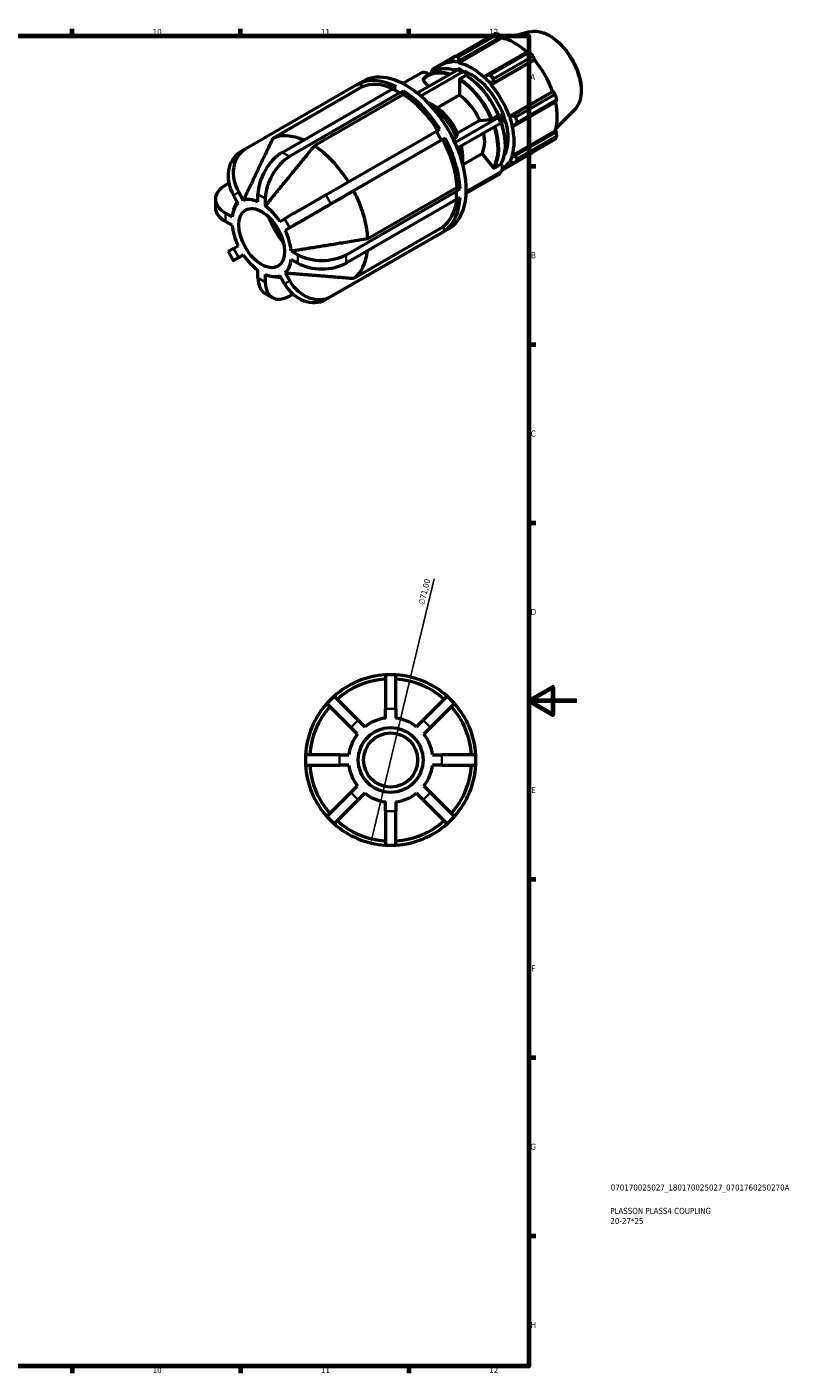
# Model space of a CAD drawing. Header units: millimetres. Extents: x -6 to 931, y 0 to 594.
# Tile 4 of 4: x 612 to 931, y 17 to 578. Entities that reach past the tile are written whole.
import ezdxf

# ---------------------------------------------------------------- set-up
doc = ezdxf.new("R2010")
doc.units = ezdxf.units.MM
for name, color, linetype, lineweight in [('Border (ISO)', 7, 'Continuous', 70), ('Dimension (ISO)', 7, 'Continuous', 25), ('Title (ISO)', 7, 'Continuous', 50), ('Visible (ISO)', 7, 'Continuous', 50), ('Visible Narrow (ISO)', 7, 'Continuous', 35)]:
    doc.layers.add(name, color=color, linetype=linetype, lineweight=lineweight)
doc.styles.add('Note Text (ISO)', font='tahoma.ttf')
doc.dimstyles.new('Default (ISO)', dxfattribs={"dimtxt": 2.5, "dimasz": 2.5, "dimexe": 3.175, "dimexo": 0, "dimgap": 0.762, "dimtad": 1, "dimrnd": 1e-08, "dimzin": 0, "dimtxsty": 'Note Text (ISO)', "dimcen": 0.09, "dimdle": 10, "dimclrd": 256, "dimclre": 256, "dimclrt": 232, "dimazin": 0, "dimtfac": 1.40208, "dimtmove": 0, "dimatfit": 3, "dimfxl": 1, "dimtolj": 1, "dimtzin": 0, "dimlwd": -1, "dimlwe": -1, "dimarcsym": 0})

# ---------------------------------------------------------------- blocks, each defined once
blk = doc.blocks.new('Borders Default Border')
at = {"layer": 'Border (ISO)'}
for p, q in [((630.75, 574), (630.75, 576.9)), ((700.83, 574), (700.83, 576.9)), ((770.92, 574), (770.92, 576.9)), ((821, 519.75), (823.9, 519.75)), ((821, 445.5), (823.9, 445.5)), ((821, 371.25), (823.9, 371.25)), ((821, 222.75), (823.9, 222.75)), ((821, 148.5), (823.9, 148.5)), ((821, 74.25), (823.9, 74.25)), ((630.75, 20), (630.75, 17.1)), ((700.83, 20), (700.83, 17.1)), ((770.92, 20), (770.92, 17.1))]:
    blk.add_line(p, q, dxfattribs=at)
at = {"layer": 'Border (ISO)', "flags": 128}
for points in [[(20, 20), (20, 574), (821, 574), (821, 20), (20, 20)], [(841, 297), (821, 297), (831, 302.77), (831, 291.23), (821, 297)]]:
    blk.add_lwpolyline(points, dxfattribs=at)
at = {"layer": 'Border (ISO)', "color": 232, "true_color": 0xca0064, "char_height": 2.5, "attachment_point": 7, "style": 'Note Text (ISO)'}
for s, insert in [('10', (664.29, 574.35)), ('11', (734.37, 574.4)), ('12', (804.46, 574.4)), ('A', (821.59, 555.62)), ('B', (821.89, 481.37)), ('C', (821.73, 407.08)), ('D', (821.73, 332.88)), ('E', (821.94, 258.63)), ('F', (822, 184.38)), ('G', (821.61, 110.08)), ('H', (821.74, 35.88)), ('10', (664.29, 17.05)), ('11', (734.37, 17.1)), ('12', (804.46, 17.1))]:
    blk.add_mtext(s, dxfattribs=dict(at, insert=insert))
blk = doc.blocks.new('Title Blocks ISO')
at = {"layer": 'Title (ISO)', "color": 232, "true_color": 0xca0064, "style": 'Note Text (ISO)'}
for tag, p in [('PART_NUMBER_001', (34.08, 73.13)), ('DESCRIPTION_001', (33.84, 63.4)), ('DESCRIPTION_002', (33.91, 59.18))]:
    blk.add_attdef(tag, p, '', height=2.5, dxfattribs=at)
blk = doc.blocks.new('*D12')
at = {"layer": 'Defpoints', "color": 0, "transparency": 16777216}
for p in [(771.71, 306.94), (755.08, 237.92)]:
    blk.add_point(p, dxfattribs=at)
at = {"layer": 'Dimension (ISO)', "transparency": 16777216}
for p, q in [((771.71, 306.94), (781.58, 347.88)), ((755.66, 240.35), (771.13, 304.51))]:
    blk.add_line(p, q, dxfattribs=at)
blk.add_arc((763.4, 272.43), 35.5, 71.3242, 93.4883, dxfattribs=at)
for points in [[(770.72, 304.61), (771.53, 304.41), (771.71, 306.94)], [(755.26, 240.44), (756.07, 240.25), (755.08, 237.92)]]:
    blk.add_solid(points, dxfattribs=at)
at = {"layer": 'Dimension (ISO)', "color": 232, "true_color": 0xca0064, "transparency": 16777216, "insert": (774.96, 337.39), "char_height": 2.5, "attachment_point": 1, "rotation": 76.4485, "style": 'Note Text (ISO)'}
blk.add_mtext('\\A1;∅71,00', dxfattribs=at)

msp = doc.modelspace()

# ---------------------------------------------------------------- linework, layer by layer
at = {"layer": 'Visible (ISO)'}
for p, q in [((790.0853, 565.4226), (806.4912, 574.8701)), ((791.7319, 562.7619), (809.7176, 573.1191)), ((808.1579, 574.7085), (791.752, 565.261)), ((791.9416, 563.7125), (809.3592, 573.7427)), ((809.3592, 573.7427), (809.7176, 573.1191)), ((821.2572, 575.6667), (810.8296, 572.8386)), ((820.382, 567.3951), (802.9643, 557.3649)), ((804.6813, 557.8156), (821.0871, 567.2631)), ((790.0282, 565.349), (780.9429, 560.1171)), ((784.5404, 561.8687), (789.5833, 564.7727)), ((788.9899, 563.9987), (788.7844, 563.2857)), ((788.7844, 563.2857), (788.8726, 563.0391)), ((791.6745, 563.0055), (791.9416, 563.7125)), ((791.7319, 562.7619), (791.6745, 563.0055)), ((805.2697, 553.5967), (823.2553, 563.9539)), ((805.916, 554.2517), (823.3337, 564.2818)), ((822.7538, 565.5051), (806.348, 556.0576)), ((823.3337, 564.2818), (823.2553, 563.9539)), ((749.0925, 553.4452), (752.0611, 555.1548)), ((776.1, 558.518), (768.4727, 554.1257)), ((774.4209, 550.2386), (791.2021, 559.9023)), ((793.1113, 558.8029), (775.9828, 548.9392)), ((776.987, 555.4211), (779.0234, 552.889)), ((779.2878, 557.9092), (781.5859, 559.2326)), ((781.1617, 558.9883), (781.1956, 559.4755)), ((781.1956, 559.4755), (782.4929, 560.2225)), ((792.0153, 555.5242), (792.0153, 549.4072)), ((794.6669, 557.4606), (792.3689, 556.1372)), ((792.5495, 560.0347), (794.4587, 558.9353)), ((795.0205, 557.4182), (795.0205, 557.6949)), ((802.4677, 556.7901), (802.4103, 556.6127)), ((802.9643, 557.3649), (802.4677, 556.7901)), ((749.0904, 553.4488), (703.0436, 526.9322)), ((751.5187, 552.719), (714.3602, 531.3208)), ((718.1863, 525.4641), (764.2331, 551.9806)), ((767.2878, 550.2216), (721.241, 523.705)), ((768.7939, 549.5811), (731.6354, 528.183)), ((749.1233, 553.3918), (749.0904, 553.4488)), ((750.6294, 554.2591), (749.1233, 553.3918)), ((750.6294, 554.2591), (751.5187, 552.719)), ((765.7604, 551.1011), (764.2331, 551.9806)), ((764.2798, 551.9538), (765.7392, 552.7942)), ((767.2878, 550.2216), (765.7604, 551.1011)), ((768.7939, 551.0351), (767.2878, 550.1678)), ((767.2878, 550.1678), (767.2878, 550.2216)), ((768.7939, 551.0351), (768.7939, 549.5811)), ((805.2697, 553.5967), (805.3578, 553.7417)), ((805.3578, 553.7417), (805.916, 554.2517)), ((812.8204, 540.5185), (830.806, 550.8757)), ((831.1279, 550.7817), (813.7103, 540.7516)), ((815.4903, 540.2225), (831.8962, 549.6701)), ((830.806, 550.8757), (831.1279, 550.7817)), ((779.1958, 546.0944), (779.0565, 546.0142)), ((782.7063, 544.0465), (792.0153, 549.4072)), ((814.9329, 536.6349), (832.3506, 546.6651)), ((832.5866, 547.3455), (816.1807, 537.898)), ((790.1468, 529.6211), (808.2135, 540.025)), ((800.5525, 538.7921), (791.2435, 533.4314)), ((800.5525, 538.7921), (805.1344, 539.2121)), ((805.7946, 539.4438), (808.0927, 540.7672)), ((808.4693, 540.9729), (808.2389, 540.9518)), ((809.0774, 540.8498), (810.032, 538.3884)), ((812.9897, 540.5229), (812.8204, 540.5185)), ((813.7103, 540.7516), (812.9897, 540.5229)), ((839.9651, 543.1798), (832.2852, 535.5804)), ((736.3836, 507.733), (782.4304, 534.2496)), ((783.5104, 532.3789), (782.4304, 534.2496)), ((782.4305, 534.2494), (783.9037, 535.0978)), ((809.1681, 537.5637), (791.1883, 527.2098)), ((814.0048, 536.5304), (814.1869, 536.4919)), ((814.0048, 524.1843), (831.9904, 534.5415)), ((814.1869, 536.4919), (814.9329, 536.6349)), ((832.3506, 533.9206), (814.9329, 523.8905)), ((831.9904, 534.5415), (832.3506, 533.9206)), ((784.5904, 530.5083), (738.5436, 503.9917)), ((785.1744, 530.8405), (748.016, 509.4424)), ((784.5904, 530.5083), (783.5104, 532.3789)), ((786.0637, 531.3566), (784.5575, 530.4892)), ((784.5575, 530.4892), (784.5904, 530.5083)), ((786.0637, 531.3566), (785.1744, 530.8405)), ((789.5134, 530.9592), (790.7812, 531.6893)), ((831.8962, 530.8674), (815.4903, 521.4198)), ((816.1807, 522.9493), (832.5866, 532.3968)), ((703.0163, 526.9164), (700.8563, 525.6629)), ((793.3026, 524.6881), (793.3026, 520.9668)), ((801.5071, 524.9331), (793.4766, 520.3086)), ((801.5071, 524.9331), (806.089, 519.2361)), ((809.8607, 518.1372), (822.7538, 525.5618)), ((812.8204, 521.5603), (812.9897, 521.3609)), ((814.1869, 524.0131), (814.0048, 524.1843)), ((814.9329, 523.8905), (814.1869, 524.0131)), ((808.2135, 516.0396), (794.84, 508.3383)), ((794.8702, 509.1679), (809.1681, 517.4015)), ((806.7492, 519.0584), (809.0473, 520.3818)), ((809.7256, 517.9077), (808.7711, 516.5457)), ((809.4239, 520.5568), (809.2917, 520.7211)), ((810.0072, 518.5823), (814.763, 521.321)), ((812.9897, 521.3609), (813.7103, 521.1819)), ((696.0209, 512.5946), (694.6113, 511.7829)), ((753.9063, 489.6088), (791.0648, 511.0069)), ((790.8162, 509.4154), (792.3223, 510.2827)), ((791.0648, 511.0069), (792.3223, 510.2827)), ((690.4523, 506.0008), (690.4523, 502.469)), ((699.8758, 504.2508), (697.9427, 507.599)), ((698.1373, 501.7502), (699.4981, 504.905)), ((700.1027, 508.8525), (702.0358, 505.5043)), ((708.1454, 504.912), (708.1454, 508.0727)), ((711.2001, 506.3136), (711.2001, 503.1529)), ((744.8159, 482.8721), (790.8627, 509.3886)), ((790.8627, 505.8568), (744.8159, 479.3402)), ((790.8627, 509.3886), (790.8162, 509.4154)), ((790.8627, 507.6227), (790.8627, 509.3886)), ((790.8627, 505.8568), (790.8627, 507.6227)), ((792.3223, 506.7509), (790.8627, 505.9104)), ((694.6113, 500.2186), (697.3451, 498.6443)), ((697.3451, 495.1125), (694.6113, 496.6868)), ((717.3096, 496.7087), (719.2427, 497.8305)), ((721.4027, 494.0893), (719.4696, 492.9675)), ((748.016, 473.0274), (785.1744, 494.4256)), ((783.4933, 491.3244), (787.4924, 493.6273)), ((785.1744, 494.4256), (786.0637, 492.8854)), ((782.4304, 490.7076), (736.3836, 464.191)), ((738.5436, 465.4445), (784.5904, 491.9611)), ((782.4304, 490.7076), (783.5104, 491.3343)), ((783.5104, 491.3343), (784.5904, 491.9611)), ((784.5575, 492.018), (786.0637, 492.8854)), ((784.5904, 491.9611), (784.5575, 492.018)), ((695.6861, 484.1517), (697.8461, 480.4105)), ((697.9427, 485.4696), (699.8758, 486.5914)), ((702.0358, 482.8502), (700.1027, 481.7284)), ((722.0003, 484.4463), (724.7341, 482.8721)), ((724.7341, 479.3402), (722.0003, 480.9145)), ((708.1454, 473.2452), (708.1454, 476.406)), ((711.2001, 474.6469), (711.2001, 471.4861)), ((714.2363, 473.7938), (717.6984, 473.3812)), ((719.2427, 470.7064), (717.3096, 474.0545)), ((719.4696, 475.308), (721.4027, 471.9599)), ((711.1, 466.7219), (714.1547, 464.9628)), ((721.241, 465.6591), (722.6742, 466.4845)), ((761.2358, 307.9274), (761.2358, 293.7274)), ((765.5558, 307.9274), (761.2358, 307.9274)), ((765.5558, 293.7274), (765.5558, 307.9274)), ((739.8209, 299.057), (736.7662, 296.0023)), ((749.8618, 289.0161), (739.8209, 299.057)), ((786.9708, 299.057), (776.9299, 289.0161)), ((790.0255, 296.0023), (786.9708, 299.057)), ((736.7662, 296.0023), (746.8071, 285.9614)), ((761.2358, 289.8612), (761.2358, 293.7274)), ((765.5558, 293.7274), (765.5558, 289.8612)), ((779.9846, 285.9614), (790.0255, 296.0023)), ((749.5409, 283.2276), (746.8071, 285.9614)), ((749.8618, 289.0161), (752.5956, 286.2823)), ((774.1961, 286.2823), (776.9299, 289.0161)), ((779.9846, 285.9614), (777.2508, 283.2276)), ((727.8958, 274.5874), (727.8958, 270.2674)), ((742.0958, 274.5874), (727.8958, 274.5874)), ((727.8958, 270.2674), (742.0958, 270.2674)), ((742.0958, 274.5874), (745.962, 274.5874)), ((745.962, 270.2674), (742.0958, 270.2674)), ((780.8297, 274.5874), (784.6958, 274.5874)), ((784.6958, 270.2674), (780.8297, 270.2674)), ((798.8958, 274.5874), (784.6958, 274.5874)), ((784.6958, 270.2674), (798.8958, 270.2674)), ((798.8958, 270.2674), (798.8958, 274.5874)), ((746.8071, 258.8933), (736.7662, 248.8524)), ((746.8071, 258.8933), (749.5409, 261.6271)), ((752.5956, 258.5724), (749.8618, 255.8386)), ((776.9299, 255.8386), (774.1961, 258.5724)), ((777.2508, 261.6271), (779.9846, 258.8933)), ((790.0255, 248.8524), (779.9846, 258.8933)), ((739.8209, 245.7977), (749.8618, 255.8386)), ((761.2358, 251.1274), (761.2358, 254.9935)), ((765.5558, 254.9935), (765.5558, 251.1274)), ((776.9299, 255.8386), (786.9708, 245.7977)), ((736.7662, 248.8524), (739.8209, 245.7977)), ((761.2358, 251.1274), (761.2358, 236.9274)), ((765.5558, 236.9274), (765.5558, 251.1274)), ((786.9708, 245.7977), (790.0255, 248.8524)), ((761.2358, 236.9274), (765.5558, 236.9274))]:
    msp.add_line(p, q, dxfattribs=at)
for radius in [13.5, 11.25]:
    msp.add_circle((763.3958, 272.4274), radius, dxfattribs=at)
for radius, start, end in [(35.5, 93.48832, 131.51168), (33.725, 93.672162, 131.327838), (35.5, 48.48832, 86.51168), (33.725, 48.672162, 86.327838), (35.5, 138.48832, 176.51168), (33.725, 138.672162, 176.327838), (33.725, 3.672162, 41.327838), (35.5, 3.48832, 41.51168), (17.5672, 97.062769, 127.937231), (17.5672, 52.062769, 82.937231), (17.5672, 142.062769, 172.937231), (17.5672, 7.062769, 37.937231), (35.5, 183.48832, 221.51168), (33.725, 183.672162, 221.327838), (17.5672, 187.062769, 217.937231), (17.5672, 322.062769, 352.937231), (33.725, 318.672162, 356.327838), (35.5, 318.48832, 356.51168), (17.5672, 232.062769, 262.937231), (17.5672, 277.062769, 307.937231), (33.725, 228.672162, 266.327838), (33.725, 273.672162, 311.327838), (35.5, 228.48832, 266.51168), (35.5, 273.48832, 311.51168)]:
    msp.add_arc((763.3958, 272.4274), radius, start, end, dxfattribs=at)
for centre, major_axis, ratio, start_param, end_param in [((814.6225, 550.216), (-13.4739, 23.3978), 0.57809312, 5.84515614, 5.93968373), ((815.0567, 550.466), (12.5307, -21.7599), 0.57809312, 2.06964335, 2.66356082), ((814.6225, 550.216), (13.4739, -23.3978), 0.57809312, 1.91816532, 2.01269291), ((769.7768, 524.3911), (-17.7156, 30.7637), 0.57809312, 3.14159265, 6.28318531), ((797.0711, 540.1088), (-12.5307, 21.7599), 0.57809312, 5.9796864, 6.53829613), ((797.0711, 540.1088), (-12.6654, 21.9939), 0.57809312, 5.80515347, 5.9796864), ((798.2166, 540.7685), (-13.4739, 23.3978), 0.57809312, 5.84515614, 5.93968373), ((797.0711, 540.1088), (-12.5307, 21.7599), 0.57809312, 5.19428823, 5.80515347), ((815.0567, 550.466), (12.5307, -21.7599), 0.57809312, 1.26729742, 1.87816265), ((767.2666, 522.9455), (-17.7156, 30.7637), 0.57809312, 5.56060353, 6.22423634), ((777.7534, 556.4622), (-2.211, 1.5497), 0.78775742, 4.54824372, 5.930605), ((798.2166, 540.7685), (-13.4739, 23.3978), 0.57809312, 0.34736899, 0.44189659), ((797.0711, 540.1088), (-10.7791, 18.7182), 0.57809312, 5.90598546, 5.98534075), ((791.2021, 557.6949), (1.3474, 2.3398), 0.57809312, 0, 0.78346445), ((793.1113, 556.5955), (1.3474, 2.3398), 0.57809312, 5.49585344, 7.06664976), ((797.0711, 540.1088), (10.7791, -18.7182), 0.57809312, 0.29784456, 2.55379335), ((797.0711, 540.1088), (12.6654, -21.9939), 0.57809312, 1.87816265, 2.05269558), ((798.2166, 540.7685), (-13.4739, 23.3978), 0.57809312, 5.05975798, 5.15428557), ((767.2666, 522.9455), (-16.8299, 29.2255), 0.57809312, 5.62251297, 6.2210277), ((767.2666, 522.9455), (17.7156, -30.7637), 0.57809312, 1.63361271, 2.29724552), ((767.2666, 522.9455), (16.8299, -29.2255), 0.57809312, 1.63692354, 2.29403689), ((797.0711, 540.1088), (-12.5307, 21.7599), 0.57809312, 4.40889007, 5.01975531), ((814.6225, 550.216), (13.4739, -23.3978), 0.57809312, 1.13276716, 1.22729475), ((778.2412, 529.2654), (10.6294, -18.4582), 0.57809312, 1.37435344, 2.29470541), ((781.7976, 531.3134), (8.1195, -14.0997), 0.57809312, 1.39295275, 2.27879074), ((791.0607, 536.6476), (8.1195, -14.0997), 0.57809312, 1.39295275, 2.27879074), ((815.0567, 550.466), (12.5307, -21.7599), 0.57809312, 0.48189925, 1.07597742), ((806.5601, 539.8735), (2.5173, 0.9763), 0.2096643, 5.34497731, 6.91577364), ((807.5147, 537.4121), (2.5173, 0.9763), 0.2096643, 5.34497731, 6.28318531), ((797.0711, 540.1088), (12.6654, -21.9939), 0.57809312, 1.09276449, 1.26729742), ((798.2166, 540.7685), (-13.4739, 23.3978), 0.57809312, 4.27435981, 4.3688874), ((730.1081, 501.5474), (-16.8299, 29.2255), 0.57809312, 5.62476791, 6.2210277), ((791.0607, 536.6476), (8.1195, -14.0997), 0.57809312, 0.33523586, 1.03957893), ((797.0711, 540.1088), (-12.5307, 21.7599), 0.57809312, 3.62349191, 4.23435714), ((730.1081, 501.5474), (16.8299, -29.2255), 0.57809312, 1.63692732, 2.29403689), ((767.2666, 522.9455), (16.8299, -29.2255), 0.57809312, 0.85142318, 1.50863872), ((767.2666, 522.9455), (17.7156, -30.7637), 0.57809312, 0.84821455, 1.51184736), ((778.2412, 529.2654), (10.6294, -18.4582), 0.57809312, 0.80950849, 1.17345901), ((781.7976, 531.3134), (8.1195, -14.0997), 0.57809312, 0.78733187, 1.03957893), ((814.6225, 550.216), (13.4739, -23.3978), 0.57809312, 0.34736899, 0.44189659), ((707.9836, 513.3812), (-7.1274, 12.2817), 0.81596928, 0, 1.56806693), ((710.1436, 514.6347), (-7.1274, 12.2817), 0.81596928, 6.28045591, 7.85125224), ((718.1863, 513.8549), (7.0863, 12.3055), 0.57809312, 0.78346445, 2.35426078), ((721.241, 512.0958), (-7.0863, -12.3055), 0.57809312, 3.92505711, 5.49585344), ((797.0711, 540.1088), (12.5307, -21.7599), 0.57809312, 0.03303148, 0.30736633), ((797.0711, 540.1088), (12.6654, -21.9939), 0.57809312, 0.30736633, 0.48189925), ((798.2166, 540.7685), (13.4739, -23.3978), 0.57809312, 0.34736899, 0.44189659), ((806.5601, 518.0954), (2.211, -1.5497), 0.78775742, 5.930605, 6.28318531), ((807.5147, 519.4574), (2.211, -1.5497), 0.78775742, 5.930605, 7.50140132), ((704.6523, 506.0008), (-14.2, 0), 0.5758617, 5.49778714, 7.06858347), ((709.6727, 489.7794), (-8.7666, 15.2234), 0.57809312, 5.62298942, 6.16185044), ((729.2836, 503.6127), (12.2976, 7.1), 0.00157785, 0.95440569, 2.52520203), ((730.1081, 501.5474), (16.8299, -29.2255), 0.57809312, 0.85142318, 1.50863872), ((767.2666, 522.9455), (16.8299, -29.2255), 0.57809312, 0.06602502, 0.66505684), ((767.2666, 522.9455), (17.7156, -30.7637), 0.57809312, 0.06281638, 0.7264492), ((704.6523, 502.469), (-14.2, 0), 0.5758617, 0, 0.78539816), ((709.6727, 489.7794), (-8.7666, 15.2234), 0.57809312, 0.12520228, 0.6640633), ((709.6727, 489.7794), (8.7666, -15.2234), 0.57809312, 1.69599861, 2.23485963), ((731.4436, 499.8714), (-12.2976, -7.1), 0.00157785, 4.09599827, 5.66679458), ((709.6727, 489.7794), (-8.7666, 15.2234), 0.57809312, 0.91060044, 1.44946146), ((730.1081, 501.5474), (-14.8002, 25.701), 0.57809312, 1.35086761, 1.79072504), ((709.6727, 489.7794), (8.7666, -15.2234), 0.57809312, 0.91060044, 1.44946146), ((707.9836, 491.2518), (-12.2976, -7.1), 0.00157785, 5.66679463, 6.28318531), ((710.1436, 487.5105), (-12.2976, -7.1), 0.00157785, 5.66679463, 7.13529062), ((709.6727, 489.7794), (-8.7666, 15.2234), 0.57809312, 1.69599861, 2.23485963), ((734.775, 488.6542), (14.2, 0), 0.5758617, 3.92699082, 5.49778714), ((730.1081, 501.5474), (16.8299, -29.2255), 0.57809312, 0.06602502, 0.66282325), ((709.6727, 489.7794), (8.7666, -15.2234), 0.57809312, 0.12520228, 0.6640633), ((734.775, 485.1224), (-14.2, 0), 0.5758617, 0.78539816, 2.35619449), ((718.1863, 479.0274), (-7.0863, -12.3055), 0.57809312, 5.49585344, 6.28318531), ((709.6727, 489.7794), (8.7666, -15.2234), 0.57809312, 5.62298942, 6.16185044), ((721.241, 477.2683), (-7.0863, -12.3055), 0.57809312, 5.49585344, 7.06664976), ((731.4436, 477.742), (7.1274, -12.2817), 0.81596928, 4.70965958, 6.28045591), ((729.2836, 476.4885), (7.1274, -12.2817), 0.81596928, 4.70965958, 6.28045591)]:
    msp.add_ellipse(centre, major_axis=major_axis, ratio=ratio, start_param=start_param, end_param=end_param, dxfattribs=at)
msp.add_ellipse((709.6727, 489.7794), major_axis=(6.7369, -11.6989), ratio=0.57809312, dxfattribs=at)
for points, weights in [([(809.3592, 573.7427), (808.7732, 574.2172), (808.1579, 574.7085)], [1.00256578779, 1.00169100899, 1]), ([(821.0871, 567.2631), (820.7298, 567.3318), (820.382, 567.3951)], [1, 1.00169100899, 1.00256578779]), ([(790.0853, 565.4226), (789.5189, 564.6918), (788.9899, 563.9987)], [1.01610306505, 1.0114449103, 1.00598622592]), ([(791.9416, 563.7125), (791.8412, 564.4667), (791.752, 565.261)], [1.00598622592, 1.0114449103, 1.01610306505]), ([(823.3337, 564.2818), (823.0521, 564.8824), (822.7538, 565.5051)], [1.00256578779, 1.00169100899, 1]), ([(780.2525, 558.5876), (780.2416, 558.5198), (780.2308, 558.4523)], [1.01610306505, 1.01576328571, 1.01541924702]), ([(781.1956, 559.4755), (781.0644, 559.7854), (780.9429, 560.1171)], [1.00598622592, 1.0114449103, 1.01610306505]), ([(804.6813, 557.8156), (803.7978, 557.5813), (802.9643, 557.3649)], [1.01610306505, 1.0114449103, 1.00598622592]), ([(805.916, 554.2517), (806.1201, 555.1319), (806.348, 556.0576)], [1.00598622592, 1.0114449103, 1.01610306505]), ([(831.8962, 549.6701), (831.5067, 550.2386), (831.1279, 550.7817)], [1, 1.00169100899, 1.00256578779]), ([(782.7063, 544.0465), (781.1838, 544.9361), (779.1958, 546.0944)], [1.00026561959, 1.00899667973, 1]), ([(832.3506, 546.6651), (832.4686, 546.9997), (832.5866, 547.3455)], [1.00256578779, 1.00169100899, 1]), ([(815.4903, 540.2225), (814.5747, 540.4881), (813.7103, 540.7516)], [1.01610306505, 1.0114449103, 1.00598622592]), ([(790.7812, 531.6893), (791.0441, 532.6759), (791.2435, 533.4314)], [1, 1.00909313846, 1.00045687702]), ([(814.9329, 536.6349), (815.5366, 537.2492), (816.1807, 537.898)], [1.00598622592, 1.0114449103, 1.01610306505]), ([(832.5866, 532.3968), (832.4686, 533.1757), (832.3506, 533.9206)], [1, 1.00169100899, 1.00256578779]), ([(714.3602, 531.3208), (706.2312, 514.3315), (702.0358, 505.5043)], [1, 1.05410611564, 1]), ([(731.6354, 528.183), (718.1735, 511.7108), (711.2001, 503.1529)], [1, 1.05410611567, 1]), ([(813.7103, 521.1819), (814.5747, 521.2941), (815.4903, 521.4198)], [1.00598622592, 1.0114449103, 1.01610306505]), ([(816.1807, 522.9493), (815.5366, 523.4252), (814.9329, 523.8905)], [1.01610306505, 1.0114449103, 1.00598622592]), ([(822.7538, 525.5618), (822.7689, 525.5909), (822.7839, 525.6199)], [1, 1.00008520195, 1.00016833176]), ([(748.016, 509.4424), (729.221, 498.5953), (719.4696, 492.9675)], [1, 1.05410611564, 1]), ([(722.0003, 484.4463), (732.9023, 486.1997), (753.9063, 489.6088)], [1, 1.05410611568, 1]), ([(719.4696, 475.308), (729.221, 474.5122), (748.016, 473.0274)], [1, 1.05410611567, 1])]:
    msp.add_rational_spline(points, weights, degree=2, dxfattribs=at)
for points, knots in [([(821.2572, 575.6667), (822.4306, 575.9849), (823.7009, 576.0239), (826.4181, 575.5765), (827.8737, 575.0419), (830.7993, 573.4354), (832.2685, 572.3423), (835.0375, 569.73), (836.337, 568.2117), (838.642, 564.9084), (839.6484, 563.1253), (841.2754, 559.4628), (841.8958, 557.5842), (842.6846, 553.9023), (842.8511, 552.1), (842.6868, 548.7455), (842.356, 547.1918), (841.3127, 544.8213), (840.7102, 543.9171), (839.9651, 543.1798)], [5.65088645, 5.65088645, 5.65088645, 5.65088645, 5.94146716, 5.94146716, 6.26007761, 6.26007761, 6.59097, 6.59097, 6.92117176, 6.92117176, 7.24985706, 7.24985706, 7.57862168, 7.57862168, 7.9089938, 7.9089938, 8.23961481, 8.23961481, 8.49014791, 8.49014791, 8.49014791, 8.49014791]), ([(776.9475, 555.9335), (776.9379, 555.9224), (776.9293, 555.9108), (776.8961, 555.8579), (776.8778, 555.8015), (776.8696, 555.6994), (776.8783, 555.6357), (776.9148, 555.5295), (776.9491, 555.4682), (776.987, 555.4211)], [0.0132820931, 0.0132820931, 0.0132820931, 0.0132820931, 0.0185027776, 0.0185027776, 0.0370201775, 0.0370201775, 0.0555556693, 0.0555556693, 0.0741067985, 0.0741067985, 0.0741067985, 0.0741067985]), ([(776.9472, 555.9338), (777.0821, 556.0946), (777.2214, 556.2498), (777.5089, 556.549), (777.6569, 556.6928), (777.9614, 556.9687), (778.1178, 557.1008), (778.4387, 557.3529), (778.6032, 557.4729), (778.9398, 557.7004), (779.112, 557.808), (779.2878, 557.9092)], [5.291617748, 5.291617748, 5.291617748, 5.291617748, 5.333238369, 5.333238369, 5.37485899, 5.37485899, 5.416479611, 5.416479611, 5.458100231, 5.458100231, 5.499720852, 5.499720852, 5.499720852, 5.499720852]), ([(781.5859, 559.2326), (782.2005, 559.5866), (782.8599, 559.8629), (784.2489, 560.2536), (784.9784, 560.3681), (786.4891, 560.4352), (787.2701, 560.388), (788.8665, 560.136), (789.682, 559.9313), (790.5605, 559.6327), (790.6146, 559.6141), (790.6686, 559.5951)], [5.499720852, 5.499720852, 5.499720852, 5.499720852, 5.645234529, 5.645234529, 5.790748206, 5.790748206, 5.936261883, 5.936261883, 6.081775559, 6.081775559, 6.091304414, 6.091304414, 6.091304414, 6.091304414]), ([(792.3689, 556.1372), (792.3252, 556.1121), (792.2739, 556.0708), (792.1933, 555.9857), (792.1498, 555.927), (792.0881, 555.82), (792.0589, 555.7528), (792.0255, 555.6402), (792.0153, 555.5748), (792.0153, 555.5242)], [0, 0, 0, 0, 0.0185027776, 0.0185027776, 0.0370201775, 0.0370201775, 0.0555556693, 0.0555556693, 0.0741067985, 0.0741067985, 0.0741067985, 0.0741067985]), ([(794.923, 557.4809), (794.921, 557.4823), (794.9189, 557.4835), (794.886, 557.5027), (794.8425, 557.5113), (794.7619, 557.5035), (794.7106, 557.4857), (794.6669, 557.4606)], [-0.0382537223, -0.0382537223, -0.0382537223, -0.0382537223, -0.0370201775, -0.0370201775, -0.0185027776, -0.0185027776, 0, 0, 0, 0]), ([(794.923, 557.481), (795.9922, 556.796), (797.0529, 556.0003), (799.123, 554.215), (800.1323, 553.2254), (802.066, 551.0864), (802.9904, 549.9371), (804.7233, 547.5177), (805.5317, 546.2478), (807.0052, 543.6306), (807.6703, 542.2835), (808.2523, 540.9205)], [0.055941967, 0.055941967, 0.055941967, 0.055941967, 0.24298067, 0.24298067, 0.430019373, 0.430019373, 0.617058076, 0.617058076, 0.804096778, 0.804096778, 0.991135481, 0.991135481, 0.991135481, 0.991135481]), ([(805.1344, 539.2121), (805.1723, 539.2156), (805.227, 539.2255), (805.3304, 539.2512), (805.3972, 539.2714), (805.5124, 539.3118), (805.5812, 539.3392), (805.6908, 539.3883), (805.751, 539.4187), (805.7946, 539.4438)], [-0.0741067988, -0.0741067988, -0.0741067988, -0.0741067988, -0.0555630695, -0.0555630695, -0.0370349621, -0.0370349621, -0.0185101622, -0.0185101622, 0, 0, 0, 0]), ([(808.0927, 540.7672), (808.1363, 540.7923), (808.1788, 540.8211), (808.2305, 540.8648), (808.2488, 540.8876), (808.2546, 540.9092), (808.2541, 540.9151), (808.2518, 540.9203)], [0, 0, 0, 0, 0.0185027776, 0.0185027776, 0.0370201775, 0.0370201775, 0.0445898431, 0.0445898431, 0.0445898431, 0.0445898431]), ([(809.4508, 537.7367), (809.8206, 536.6033), (810.1291, 535.4715), (810.6676, 533), (810.867, 531.6673), (811.0665, 529.089), (811.0666, 527.8435), (810.8651, 525.4811), (810.6634, 524.3642), (810.0612, 522.2969), (809.6604, 521.3463), (809.1643, 520.497)], [1.135977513, 1.135977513, 1.135977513, 1.135977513, 1.290339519, 1.290339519, 1.477432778, 1.477432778, 1.664526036, 1.664526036, 1.851619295, 1.851619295, 2.038712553, 2.038712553, 2.038712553, 2.038712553]), ([(806.089, 519.2361), (806.1269, 519.189), (806.1817, 519.1395), (806.285, 519.0718), (806.3519, 519.0416), (806.4671, 519.0106), (806.5359, 519.0043), (806.6454, 519.0147), (806.7056, 519.0333), (806.7492, 519.0584)], [-0.0741067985, -0.0741067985, -0.0741067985, -0.0741067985, -0.0555556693, -0.0555556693, -0.0370201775, -0.0370201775, -0.0185027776, -0.0185027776, 0, 0, 0, 0]), ([(809.0473, 520.3818), (809.0909, 520.4069), (809.1334, 520.4475), (809.1609, 520.4914), (809.1626, 520.4941), (809.1642, 520.497)], [0, 0, 0, 0, 0.0185027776, 0.0185027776, 0.0197260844, 0.0197260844, 0.0197260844, 0.0197260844])]:
    msp.add_open_spline(points, degree=3, knots=knots, dxfattribs=at)
at = {"layer": 'Visible Narrow (ISO)'}
for p, q in [((791.2021, 559.9023), (793.1113, 558.8029)), ((808.2135, 540.025), (809.1681, 537.5637)), ((721.241, 523.705), (718.1863, 525.4641)), ((809.1681, 517.4015), (808.2135, 516.0396)), ((700.1027, 508.8525), (697.9427, 507.599)), ((711.2001, 506.3136), (708.1454, 508.0727)), ((738.5436, 503.9917), (736.3836, 507.733)), ((694.6113, 500.2186), (694.6113, 496.6868)), ((721.4027, 494.0893), (719.2427, 497.8305)), ((697.9427, 485.4696), (700.1027, 481.7284)), ((724.7341, 479.3402), (724.7341, 482.8721)), ((744.8159, 479.3402), (744.8159, 482.8721)), ((708.1454, 473.2452), (711.2001, 471.4861)), ((719.2427, 470.7064), (721.4027, 471.9599)), ((736.3836, 464.191), (738.5436, 465.4445)), ((765.3398, 293.7274), (761.4518, 293.7274)), ((749.7091, 288.8634), (746.9598, 286.1141)), ((779.8318, 286.1141), (777.0826, 288.8634)), ((742.0958, 274.3714), (742.0958, 270.4834)), ((784.6958, 270.4834), (784.6958, 274.3714)), ((746.9598, 258.7406), (749.7091, 255.9914)), ((777.0826, 255.9914), (779.8318, 258.7406)), ((761.4518, 251.1274), (765.3398, 251.1274))]:
    msp.add_line(p, q, dxfattribs=at)
for centre, major_axis, start_param, end_param in [((829.1808, 558.5995), (-9.4619, 16.4308), 3.29275825, 6.13201971), ((793.7124, 538.1746), (-12.1265, 21.058), 5.68507239, 6.28318531), ((791.0607, 536.6476), (-11.877, 20.6247), 5.71664148, 6.49016525), ((791.4143, 536.8512), (-12.1265, 21.058), 5.68507239, 6.28318531), ((791.0607, 536.6476), (11.877, -20.6247), 1.3676838, 2.30137505), ((791.4143, 536.8512), (-12.1265, 21.058), 4.50810747, 5.44413668), ((793.7124, 538.1746), (12.1265, -21.058), 1.36651482, 2.30254403), ((791.0607, 536.6476), (11.877, -20.6247), 0.32048625, 1.21715409), ((791.4143, 536.8512), (12.1265, -21.058), 0.31931727, 1.22473946), ((793.7124, 538.1746), (12.1265, -21.058), 0.31931727, 1.22479148)]:
    msp.add_ellipse(centre, major_axis=major_axis, ratio=0.57809312, start_param=start_param, end_param=end_param, dxfattribs=at)

# ---------------------------------------------------------------- block references
msp.add_blockref('Borders Default Border', (0, 0))
msp.add_blockref('Title Blocks ISO', (821, 20)).add_auto_attribs({'PART_NUMBER_001': '070170025027_180170025027_0701760250270A', 'DESCRIPTION_001': 'PLASSON PLASS4 COUPLING', 'DESCRIPTION_002': '20-27*25'})

# ---------------------------------------------------------------- dimensions: what is measured, and where the dimension line sits
at = {"layer": 'Dimension (ISO)'}
dim = msp.add_diameter_dim_2p(p1=(755.0775, 237.9157), p2=(771.7142, 306.939), dimstyle='Default (ISO)', override={"dimdec": 2, "dimlfac": 1, "dimtp": 0, "dimtm": 0, "dimtdec": 2, "dimatfit": 2}, dxfattribs=at)
dim.commit()
dim.dimension.update_dxf_attribs({"geometry": '*D12', "text_midpoint": (780.1161, 341.7977), "dimtype": 163})

doc.saveas('drawing.dxf')
